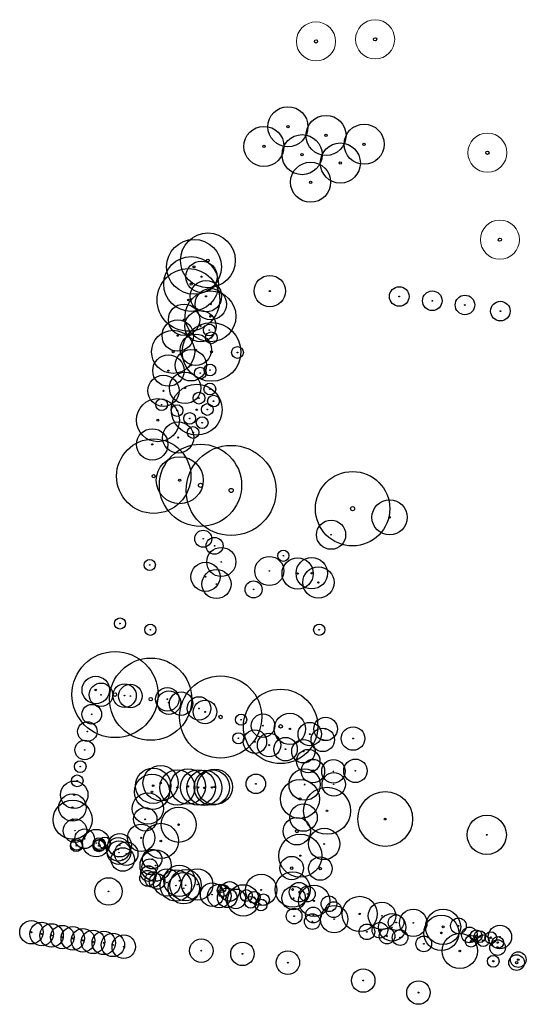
# Model space of a CAD drawing. Header units: metres. Extents: x 90594 to 181825, y 464363 to 930467.
# Tile 3 of 12: x 91216 to 91344, y 464889 to 465140. Entities that reach past the tile are written whole.
import ezdxf

# ---------------------------------------------------------------- set-up
doc = ezdxf.new("R2010")
doc.units = ezdxf.units.M
for name, color, linetype in [('00 bomen', 2, 'Continuous'), ('97.2 Huidige bomen', 1, 'Continuous'), ('97.2 Huidige bomen_to cut', 8, 'Continuous'), ('_g_bomen', 8, 'Continuous')]:
    doc.layers.add(name, color=color, linetype=linetype)
doc.styles.add('Simplex_0', font='simplex.shx')

# ---------------------------------------------------------------- blocks, each defined once
blk = doc.blocks.new('recente bomen')
at = {"layer": '00 bomen', "color": 0, "ltscale": 20}
for radius in [5.12, 0.291]:
    blk.add_circle((0, 0), radius, dxfattribs=at)
blk = doc.blocks.new('bomen')
at = {"layer": '00 bomen', "color": 0, "lineweight": 9, "ltscale": 0.2}
blk.add_circle((90971.25, 465182.2), 5, dxfattribs=at)
at = {"layer": '00 bomen', "color": 0}
blk.add_circle((90971.25, 465182.2), 0.421, dxfattribs=at)
blk = doc.blocks.new('*U83')
at = {"layer": '_g_bomen', "color": 0}
for radius in [1.43, 0.085]:
    blk.add_circle((0, 0), radius, dxfattribs=at)
at = {"layer": '_g_bomen', "style": 'Simplex_0'}
for tag, p in [('KAVELNUMMER', (0.44, -0.13)), ('BOOMNUMMER', (0.44, -1.13)), ('BOOMSOORT', (0.47, -2.12))]:
    blk.add_attdef(tag, p, '', height=0.75, dxfattribs=at)
blk = doc.blocks.new('*U86')
at = {"layer": '_g_bomen', "color": 0}
for radius in [2.17, 0.085]:
    blk.add_circle((0, 0), radius, dxfattribs=at)
at = {"layer": '_g_bomen', "style": 'Simplex_0'}
for tag, p in [('KAVELNUMMER', (0.44, -0.13)), ('BOOMNUMMER', (0.44, -1.13)), ('BOOMSOORT', (0.47, -2.12))]:
    blk.add_attdef(tag, p, '', height=0.75, dxfattribs=at)
blk = doc.blocks.new('*U84')
at = {"layer": '_g_bomen', "color": 0}
for radius in [3.72, 0.085]:
    blk.add_circle((0, 0), radius, dxfattribs=at)
at = {"layer": '_g_bomen', "style": 'Simplex_0'}
for tag, p in [('KAVELNUMMER', (0.44, -0.13)), ('BOOMNUMMER', (0.44, -1.13)), ('BOOMSOORT', (0.47, -2.12))]:
    blk.add_attdef(tag, p, '', height=0.75, dxfattribs=at)
blk = doc.blocks.new('*U46')
at = {"layer": '_g_bomen', "color": 0}
for radius in [3.5, 0.075]:
    blk.add_circle((0, 0), radius, dxfattribs=at)
at = {"layer": '_g_bomen', "style": 'Simplex_0'}
for tag, p in [('KAVELNUMMER', (0.44, -0.13)), ('BOOMNUMMER', (0.44, -1.13)), ('BOOMSOORT', (0.47, -2.12))]:
    blk.add_attdef(tag, p, '', height=0.75, dxfattribs=at)
blk = doc.blocks.new('*U85')
at = {"layer": '_g_bomen', "color": 0}
for radius in [4, 0.075]:
    blk.add_circle((0, 0), radius, dxfattribs=at)
at = {"layer": '_g_bomen', "style": 'Simplex_0'}
for tag, p in [('KAVELNUMMER', (0.44, -0.13)), ('BOOMNUMMER', (0.44, -1.13)), ('BOOMSOORT', (0.47, -2.12))]:
    blk.add_attdef(tag, p, '', height=0.75, dxfattribs=at)
blk = doc.blocks.new('*U78')
at = {"layer": '_g_bomen', "color": 0}
for radius in [3, 0.075]:
    blk.add_circle((0, 0), radius, dxfattribs=at)
at = {"layer": '_g_bomen', "style": 'Simplex_0'}
for tag, p in [('KAVELNUMMER', (0.44, -0.13)), ('BOOMNUMMER', (0.44, -1.13)), ('BOOMSOORT', (0.47, -2.12))]:
    blk.add_attdef(tag, p, '', height=0.75, dxfattribs=at)
blk = doc.blocks.new('*U21')
at = {"layer": '_g_bomen', "color": 0}
for radius in [4, 0.15]:
    blk.add_circle((0, 0), radius, dxfattribs=at)
at = {"layer": '_g_bomen', "style": 'Simplex_0'}
for tag, p in [('KAVELNUMMER', (0.44, -0.13)), ('BOOMNUMMER', (0.44, -1.13)), ('BOOMSOORT', (0.47, -2.12))]:
    blk.add_attdef(tag, p, '', height=0.75, dxfattribs=at)
blk = doc.blocks.new('*U79')
at = {"layer": '_g_bomen', "color": 0}
for radius in [1, 0.085]:
    blk.add_circle((0, 0), radius, dxfattribs=at)
at = {"layer": '_g_bomen', "style": 'Simplex_0'}
for tag, p in [('KAVELNUMMER', (0.44, -0.13)), ('BOOMNUMMER', (0.44, -1.13)), ('BOOMSOORT', (0.47, -2.12))]:
    blk.add_attdef(tag, p, '', height=0.75, dxfattribs=at)
blk = doc.blocks.new('*U77')
at = {"layer": '_g_bomen', "color": 0}
for radius in [2.5, 0.085]:
    blk.add_circle((0, 0), radius, dxfattribs=at)
at = {"layer": '_g_bomen', "style": 'Simplex_0'}
for tag, p in [('KAVELNUMMER', (0.44, -0.13)), ('BOOMNUMMER', (0.44, -1.13)), ('BOOMSOORT', (0.47, -2.12))]:
    blk.add_attdef(tag, p, '', height=0.75, dxfattribs=at)
blk = doc.blocks.new('*U76')
at = {"layer": '_g_bomen', "color": 0}
for radius in [1.5, 0.085]:
    blk.add_circle((0, 0), radius, dxfattribs=at)
at = {"layer": '_g_bomen', "style": 'Simplex_0'}
for tag, p in [('KAVELNUMMER', (0.44, -0.13)), ('BOOMNUMMER', (0.44, -1.13)), ('BOOMSOORT', (0.47, -2.12))]:
    blk.add_attdef(tag, p, '', height=0.75, dxfattribs=at)
blk = doc.blocks.new('*U25')
at = {"layer": '_g_bomen', "color": 0}
for radius in [3, 0.085]:
    blk.add_circle((0, 0), radius, dxfattribs=at)
at = {"layer": '_g_bomen', "style": 'Simplex_0'}
for tag, p in [('KAVELNUMMER', (0.44, -0.13)), ('BOOMNUMMER', (0.44, -1.13)), ('BOOMSOORT', (0.47, -2.12))]:
    blk.add_attdef(tag, p, '', height=0.75, dxfattribs=at)
blk = doc.blocks.new('*U81')
at = {"layer": '_g_bomen', "color": 0}
for radius in [4, 0.085]:
    blk.add_circle((0, 0), radius, dxfattribs=at)
at = {"layer": '_g_bomen', "style": 'Simplex_0'}
for tag, p in [('KAVELNUMMER', (0.44, -0.13)), ('BOOMNUMMER', (0.44, -1.13)), ('BOOMSOORT', (0.47, -2.12))]:
    blk.add_attdef(tag, p, '', height=0.75, dxfattribs=at)
blk = doc.blocks.new('*U82')
at = {"layer": '_g_bomen', "color": 0}
for radius in [3.5, 0.085]:
    blk.add_circle((0, 0), radius, dxfattribs=at)
at = {"layer": '_g_bomen', "style": 'Simplex_0'}
for tag, p in [('KAVELNUMMER', (0.44, -0.13)), ('BOOMNUMMER', (0.44, -1.13)), ('BOOMSOORT', (0.47, -2.12))]:
    blk.add_attdef(tag, p, '', height=0.75, dxfattribs=at)
blk = doc.blocks.new('*U80')
at = {"layer": '_g_bomen', "color": 0}
for radius in [2, 0.06]:
    blk.add_circle((0, 0), radius, dxfattribs=at)
at = {"layer": '_g_bomen', "style": 'Simplex_0'}
for tag, p in [('KAVELNUMMER', (0.44, -0.13)), ('BOOMNUMMER', (0.44, -1.13)), ('BOOMSOORT', (0.47, -2.12))]:
    blk.add_attdef(tag, p, '', height=0.75, dxfattribs=at)
blk = doc.blocks.new('*U51')
at = {"layer": '_g_bomen', "color": 0}
for radius in [4, 0.12]:
    blk.add_circle((0, 0), radius, dxfattribs=at)
at = {"layer": '_g_bomen', "style": 'Simplex_0'}
for tag, p in [('KAVELNUMMER', (0.44, -0.13)), ('BOOMNUMMER', (0.44, -1.13)), ('BOOMSOORT', (0.47, -2.12))]:
    blk.add_attdef(tag, p, '', height=0.75, dxfattribs=at)
blk = doc.blocks.new('*U59')
at = {"layer": '_g_bomen', "color": 0}
for radius in [3.5, 0.195]:
    blk.add_circle((0, 0), radius, dxfattribs=at)
at = {"layer": '_g_bomen', "style": 'Simplex_0'}
for tag, p in [('KAVELNUMMER', (0.44, -0.13)), ('BOOMNUMMER', (0.44, -1.13)), ('BOOMSOORT', (0.47, -2.12))]:
    blk.add_attdef(tag, p, '', height=0.75, dxfattribs=at)
blk = doc.blocks.new('*U61')
at = {"layer": '_g_bomen', "color": 0}
for radius in [5, 0.195]:
    blk.add_circle((0, 0), radius, dxfattribs=at)
at = {"layer": '_g_bomen', "style": 'Simplex_0'}
for tag, p in [('KAVELNUMMER', (0.44, -0.13)), ('BOOMNUMMER', (0.44, -1.13)), ('BOOMSOORT', (0.47, -2.12))]:
    blk.add_attdef(tag, p, '', height=0.75, dxfattribs=at)
blk = doc.blocks.new('*U62')
at = {"layer": '_g_bomen', "color": 0}
for radius in [4.5, 0.195]:
    blk.add_circle((0, 0), radius, dxfattribs=at)
at = {"layer": '_g_bomen', "style": 'Simplex_0'}
for tag, p in [('KAVELNUMMER', (0.44, -0.13)), ('BOOMNUMMER', (0.44, -1.13)), ('BOOMSOORT', (0.47, -2.12))]:
    blk.add_attdef(tag, p, '', height=0.75, dxfattribs=at)
blk = doc.blocks.new('*U63')
at = {"layer": '_g_bomen', "color": 0}
for radius in [3.5, 0.175]:
    blk.add_circle((0, 0), radius, dxfattribs=at)
at = {"layer": '_g_bomen', "style": 'Simplex_0'}
for tag, p in [('KAVELNUMMER', (0.44, -0.13)), ('BOOMNUMMER', (0.44, -1.13)), ('BOOMSOORT', (0.47, -2.12))]:
    blk.add_attdef(tag, p, '', height=0.75, dxfattribs=at)
blk = doc.blocks.new('*U45')
at = {"layer": '_g_bomen', "color": 0}
for radius in [3, 0.11]:
    blk.add_circle((0, 0), radius, dxfattribs=at)
at = {"layer": '_g_bomen', "style": 'Simplex_0'}
for tag, p in [('KAVELNUMMER', (0.44, -0.13)), ('BOOMNUMMER', (0.44, -1.13)), ('BOOMSOORT', (0.47, -2.12))]:
    blk.add_attdef(tag, p, '', height=0.75, dxfattribs=at)
blk = doc.blocks.new('*U64')
at = {"layer": '_g_bomen', "color": 0}
for radius in [4, 0.125]:
    blk.add_circle((0, 0), radius, dxfattribs=at)
at = {"layer": '_g_bomen', "style": 'Simplex_0'}
for tag, p in [('KAVELNUMMER', (0.44, -0.13)), ('BOOMNUMMER', (0.44, -1.13)), ('BOOMSOORT', (0.47, -2.12))]:
    blk.add_attdef(tag, p, '', height=0.75, dxfattribs=at)
blk = doc.blocks.new('*U40')
at = {"layer": '_g_bomen', "color": 0}
for radius in [10.5, 0.435]:
    blk.add_circle((0, 0), radius, dxfattribs=at)
at = {"layer": '_g_bomen', "style": 'Simplex_0'}
for tag, p in [('KAVELNUMMER', (0.44, -0.13)), ('BOOMNUMMER', (0.44, -1.13)), ('BOOMSOORT', (0.47, -2.12))]:
    blk.add_attdef(tag, p, '', height=0.75, dxfattribs=at)
blk = doc.blocks.new('*U58')
at = {"layer": '_g_bomen', "color": 0}
for radius in [11, 0.465]:
    blk.add_circle((0, 0), radius, dxfattribs=at)
at = {"layer": '_g_bomen', "style": 'Simplex_0'}
for tag, p in [('KAVELNUMMER', (0.44, -0.13)), ('BOOMNUMMER', (0.44, -1.13)), ('BOOMSOORT', (0.47, -2.12))]:
    blk.add_attdef(tag, p, '', height=0.75, dxfattribs=at)
blk = doc.blocks.new('*U60')
at = {"layer": '_g_bomen', "color": 0}
for radius in [5, 0.255]:
    blk.add_circle((0, 0), radius, dxfattribs=at)
at = {"layer": '_g_bomen', "style": 'Simplex_0'}
for tag, p in [('KAVELNUMMER', (0.44, -0.13)), ('BOOMNUMMER', (0.44, -1.13)), ('BOOMSOORT', (0.47, -2.12))]:
    blk.add_attdef(tag, p, '', height=0.75, dxfattribs=at)
blk = doc.blocks.new('*U24')
at = {"layer": '_g_bomen', "color": 0}
for radius in [4, 0.115]:
    blk.add_circle((0, 0), radius, dxfattribs=at)
at = {"layer": '_g_bomen', "style": 'Simplex_0'}
for tag, p in [('KAVELNUMMER', (0.44, -0.13)), ('BOOMNUMMER', (0.44, -1.13)), ('BOOMSOORT', (0.47, -2.12))]:
    blk.add_attdef(tag, p, '', height=0.75, dxfattribs=at)
blk = doc.blocks.new('*U72')
at = {"layer": '_g_bomen', "color": 0}
for radius in [3, 0.335]:
    blk.add_circle((0, 0), radius, dxfattribs=at)
at = {"layer": '_g_bomen', "style": 'Simplex_0'}
for tag, p in [('KAVELNUMMER', (0.44, -0.13)), ('BOOMNUMMER', (0.44, -1.13)), ('BOOMSOORT', (0.47, -2.12))]:
    blk.add_attdef(tag, p, '', height=0.75, dxfattribs=at)
blk = doc.blocks.new('*U73')
at = {"layer": '_g_bomen', "color": 0}
for radius in [6, 0.195]:
    blk.add_circle((0, 0), radius, dxfattribs=at)
at = {"layer": '_g_bomen', "style": 'Simplex_0'}
for tag, p in [('KAVELNUMMER', (0.44, -0.13)), ('BOOMNUMMER', (0.44, -1.13)), ('BOOMSOORT', (0.47, -2.12))]:
    blk.add_attdef(tag, p, '', height=0.75, dxfattribs=at)
blk = doc.blocks.new('*U74')
at = {"layer": '_g_bomen', "color": 0}
for radius in [3, 0.065]:
    blk.add_circle((0, 0), radius, dxfattribs=at)
at = {"layer": '_g_bomen', "style": 'Simplex_0'}
for tag, p in [('KAVELNUMMER', (0.44, -0.13)), ('BOOMNUMMER', (0.44, -1.13)), ('BOOMSOORT', (0.47, -2.12))]:
    blk.add_attdef(tag, p, '', height=0.75, dxfattribs=at)
blk = doc.blocks.new('*U75')
at = {"layer": '_g_bomen', "color": 0}
for radius in [3, 0.07]:
    blk.add_circle((0, 0), radius, dxfattribs=at)
at = {"layer": '_g_bomen', "style": 'Simplex_0'}
for tag, p in [('KAVELNUMMER', (0.44, -0.13)), ('BOOMNUMMER', (0.44, -1.13)), ('BOOMSOORT', (0.47, -2.12))]:
    blk.add_attdef(tag, p, '', height=0.75, dxfattribs=at)
blk = doc.blocks.new('*U68')
at = {"layer": '_g_bomen', "color": 0}
for radius in [4.5, 0.205]:
    blk.add_circle((0, 0), radius, dxfattribs=at)
at = {"layer": '_g_bomen', "style": 'Simplex_0'}
for tag, p in [('KAVELNUMMER', (0.44, -0.13)), ('BOOMNUMMER', (0.44, -1.13)), ('BOOMSOORT', (0.47, -2.12))]:
    blk.add_attdef(tag, p, '', height=0.75, dxfattribs=at)
blk = doc.blocks.new('*U69')
at = {"layer": '_g_bomen', "color": 0}
for radius in [4.5, 0.18]:
    blk.add_circle((0, 0), radius, dxfattribs=at)
at = {"layer": '_g_bomen', "style": 'Simplex_0'}
for tag, p in [('KAVELNUMMER', (0.44, -0.13)), ('BOOMNUMMER', (0.44, -1.13)), ('BOOMSOORT', (0.47, -2.12))]:
    blk.add_attdef(tag, p, '', height=0.75, dxfattribs=at)
blk = doc.blocks.new('*U70')
at = {"layer": '_g_bomen', "color": 0}
for radius in [4, 0.165]:
    blk.add_circle((0, 0), radius, dxfattribs=at)
at = {"layer": '_g_bomen', "style": 'Simplex_0'}
for tag, p in [('KAVELNUMMER', (0.44, -0.13)), ('BOOMNUMMER', (0.44, -1.13)), ('BOOMSOORT', (0.47, -2.12))]:
    blk.add_attdef(tag, p, '', height=0.75, dxfattribs=at)
blk = doc.blocks.new('*U71')
at = {"layer": '_g_bomen', "color": 0}
for radius in [2, 0.095]:
    blk.add_circle((0, 0), radius, dxfattribs=at)
at = {"layer": '_g_bomen', "style": 'Simplex_0'}
for tag, p in [('KAVELNUMMER', (0.44, -0.13)), ('BOOMNUMMER', (0.44, -1.13)), ('BOOMSOORT', (0.47, -2.12))]:
    blk.add_attdef(tag, p, '', height=0.75, dxfattribs=at)
blk = doc.blocks.new('*U50')
at = {"layer": '_g_bomen', "color": 0}
for radius in [2.5, 0.11]:
    blk.add_circle((0, 0), radius, dxfattribs=at)
at = {"layer": '_g_bomen', "style": 'Simplex_0'}
for tag, p in [('KAVELNUMMER', (0.44, -0.13)), ('BOOMNUMMER', (0.44, -1.13)), ('BOOMSOORT', (0.47, -2.12))]:
    blk.add_attdef(tag, p, '', height=0.75, dxfattribs=at)
blk = doc.blocks.new('*U66')
at = {"layer": '_g_bomen', "color": 0}
for radius in [1.5, 0.18]:
    blk.add_circle((0, 0), radius, dxfattribs=at)
at = {"layer": '_g_bomen', "style": 'Simplex_0'}
for tag, p in [('KAVELNUMMER', (0.44, -0.13)), ('BOOMNUMMER', (0.44, -1.13)), ('BOOMSOORT', (0.47, -2.12))]:
    blk.add_attdef(tag, p, '', height=0.75, dxfattribs=at)
blk = doc.blocks.new('*U67')
at = {"layer": '_g_bomen', "color": 0}
for radius in [2, 0.24]:
    blk.add_circle((0, 0), radius, dxfattribs=at)
at = {"layer": '_g_bomen', "style": 'Simplex_0'}
for tag, p in [('KAVELNUMMER', (0.44, -0.13)), ('BOOMNUMMER', (0.44, -1.13)), ('BOOMSOORT', (0.47, -2.12))]:
    blk.add_attdef(tag, p, '', height=0.75, dxfattribs=at)
blk = doc.blocks.new('*U53')
at = {"layer": '_g_bomen', "color": 0}
for radius in [2, 0.225]:
    blk.add_circle((0, 0), radius, dxfattribs=at)
at = {"layer": '_g_bomen', "style": 'Simplex_0'}
for tag, p in [('KAVELNUMMER', (0.44, -0.13)), ('BOOMNUMMER', (0.44, -1.13)), ('BOOMSOORT', (0.47, -2.12))]:
    blk.add_attdef(tag, p, '', height=0.75, dxfattribs=at)
blk = doc.blocks.new('*U54')
at = {"layer": '_g_bomen', "color": 0}
for radius in [2, 0.305]:
    blk.add_circle((0, 0), radius, dxfattribs=at)
at = {"layer": '_g_bomen', "style": 'Simplex_0'}
for tag, p in [('KAVELNUMMER', (0.44, -0.13)), ('BOOMNUMMER', (0.44, -1.13)), ('BOOMSOORT', (0.47, -2.12))]:
    blk.add_attdef(tag, p, '', height=0.75, dxfattribs=at)
blk = doc.blocks.new('*U26')
at = {"layer": '_g_bomen', "color": 0}
for radius in [3, 0.115]:
    blk.add_circle((0, 0), radius, dxfattribs=at)
at = {"layer": '_g_bomen', "style": 'Simplex_0'}
for tag, p in [('KAVELNUMMER', (0.44, -0.13)), ('BOOMNUMMER', (0.44, -1.13)), ('BOOMSOORT', (0.47, -2.12))]:
    blk.add_attdef(tag, p, '', height=0.75, dxfattribs=at)
blk = doc.blocks.new('*U57')
at = {"layer": '_g_bomen', "color": 0}
for radius in [3, 0.325]:
    blk.add_circle((0, 0), radius, dxfattribs=at)
at = {"layer": '_g_bomen', "style": 'Simplex_0'}
for tag, p in [('KAVELNUMMER', (0.44, -0.13)), ('BOOMNUMMER', (0.44, -1.13)), ('BOOMSOORT', (0.47, -2.12))]:
    blk.add_attdef(tag, p, '', height=0.75, dxfattribs=at)
blk = doc.blocks.new('*U47')
at = {"layer": '_g_bomen', "color": 0}
for radius in [2.5, 0.125]:
    blk.add_circle((0, 0), radius, dxfattribs=at)
at = {"layer": '_g_bomen', "style": 'Simplex_0'}
for tag, p in [('KAVELNUMMER', (0.44, -0.13)), ('BOOMNUMMER', (0.44, -1.13)), ('BOOMSOORT', (0.47, -2.12))]:
    blk.add_attdef(tag, p, '', height=0.75, dxfattribs=at)
blk = doc.blocks.new('*U48')
at = {"layer": '_g_bomen', "color": 0}
for radius in [4, 0.18]:
    blk.add_circle((0, 0), radius, dxfattribs=at)
at = {"layer": '_g_bomen', "style": 'Simplex_0'}
for tag, p in [('KAVELNUMMER', (0.44, -0.13)), ('BOOMNUMMER', (0.44, -1.13)), ('BOOMSOORT', (0.47, -2.12))]:
    blk.add_attdef(tag, p, '', height=0.75, dxfattribs=at)
blk = doc.blocks.new('*U49')
at = {"layer": '_g_bomen', "color": 0}
for radius in [9.5, 0.45]:
    blk.add_circle((0, 0), radius, dxfattribs=at)
at = {"layer": '_g_bomen', "style": 'Simplex_0'}
for tag, p in [('KAVELNUMMER', (0.44, -0.13)), ('BOOMNUMMER', (0.44, -1.13)), ('BOOMSOORT', (0.47, -2.12))]:
    blk.add_attdef(tag, p, '', height=0.75, dxfattribs=at)
blk = doc.blocks.new('*U41')
at = {"layer": '_g_bomen', "color": 0}
for radius in [2.5, 0.075]:
    blk.add_circle((0, 0), radius, dxfattribs=at)
at = {"layer": '_g_bomen', "style": 'Simplex_0'}
for tag, p in [('KAVELNUMMER', (0.44, -0.13)), ('BOOMNUMMER', (0.44, -1.13)), ('BOOMSOORT', (0.47, -2.12))]:
    blk.add_attdef(tag, p, '', height=0.75, dxfattribs=at)
blk = doc.blocks.new('*U17')
at = {"layer": '_g_bomen', "color": 0}
for radius in [5.5, 0.23]:
    blk.add_circle((0, 0), radius, dxfattribs=at)
at = {"layer": '_g_bomen', "style": 'Simplex_0'}
for tag, p in [('KAVELNUMMER', (0.44, -0.13)), ('BOOMNUMMER', (0.44, -1.13)), ('BOOMSOORT', (0.47, -2.12))]:
    blk.add_attdef(tag, p, '', height=0.75, dxfattribs=at)
blk = doc.blocks.new('*U22')
at = {"layer": '_g_bomen', "color": 0}
for radius in [7.5, 0.24]:
    blk.add_circle((0, 0), radius, dxfattribs=at)
at = {"layer": '_g_bomen', "style": 'Simplex_0'}
for tag, p in [('KAVELNUMMER', (0.44, -0.13)), ('BOOMNUMMER', (0.44, -1.13)), ('BOOMSOORT', (0.47, -2.12))]:
    blk.add_attdef(tag, p, '', height=0.75, dxfattribs=at)
blk = doc.blocks.new('*U23')
at = {"layer": '_g_bomen', "color": 0}
for radius in [6.5, 0.165]:
    blk.add_circle((0, 0), radius, dxfattribs=at)
at = {"layer": '_g_bomen', "style": 'Simplex_0'}
for tag, p in [('KAVELNUMMER', (0.44, -0.13)), ('BOOMNUMMER', (0.44, -1.13)), ('BOOMSOORT', (0.47, -2.12))]:
    blk.add_attdef(tag, p, '', height=0.75, dxfattribs=at)
blk = doc.blocks.new('*U18')
at = {"layer": '_g_bomen', "color": 0}
for radius in [6, 0.28]:
    blk.add_circle((0, 0), radius, dxfattribs=at)
at = {"layer": '_g_bomen', "style": 'Simplex_0'}
for tag, p in [('KAVELNUMMER', (0.44, -0.13)), ('BOOMNUMMER', (0.44, -1.13)), ('BOOMSOORT', (0.47, -2.12))]:
    blk.add_attdef(tag, p, '', height=0.75, dxfattribs=at)
blk = doc.blocks.new('*U19')
at = {"layer": '_g_bomen', "color": 0}
for radius in [8, 0.195]:
    blk.add_circle((0, 0), radius, dxfattribs=at)
at = {"layer": '_g_bomen', "style": 'Simplex_0'}
for tag, p in [('KAVELNUMMER', (0.44, -0.13)), ('BOOMNUMMER', (0.44, -1.13)), ('BOOMSOORT', (0.47, -2.12))]:
    blk.add_attdef(tag, p, '', height=0.75, dxfattribs=at)
blk = doc.blocks.new('*U20')
at = {"layer": '_g_bomen', "color": 0}
for radius in [6.5, 0.185]:
    blk.add_circle((0, 0), radius, dxfattribs=at)
at = {"layer": '_g_bomen', "style": 'Simplex_0'}
for tag, p in [('KAVELNUMMER', (0.44, -0.13)), ('BOOMNUMMER', (0.44, -1.13)), ('BOOMSOORT', (0.47, -2.12))]:
    blk.add_attdef(tag, p, '', height=0.75, dxfattribs=at)
blk = doc.blocks.new('*U290')
at = {"layer": '_g_bomen', "color": 0}
for radius in [5, 0.125]:
    blk.add_circle((0, 0), radius, dxfattribs=at)
at = {"layer": '_g_bomen', "style": 'Simplex_0'}
for tag, p in [('KAVELNUMMER', (0.44, -0.13)), ('BOOMNUMMER', (0.44, -1.13)), ('BOOMSOORT', (0.47, -2.12))]:
    blk.add_attdef(tag, p, '', height=0.75, dxfattribs=at)
blk = doc.blocks.new('*U291')
at = {"layer": '_g_bomen', "color": 0}
for radius in [4.5, 0.25]:
    blk.add_circle((0, 0), radius, dxfattribs=at)
at = {"layer": '_g_bomen', "style": 'Simplex_0'}
for tag, p in [('KAVELNUMMER', (0.44, -0.13)), ('BOOMNUMMER', (0.44, -1.13)), ('BOOMSOORT', (0.47, -2.12))]:
    blk.add_attdef(tag, p, '', height=0.75, dxfattribs=at)
blk = doc.blocks.new('*U292')
at = {"layer": '_g_bomen', "color": 0}
for radius in [7, 0.24]:
    blk.add_circle((0, 0), radius, dxfattribs=at)
at = {"layer": '_g_bomen', "style": 'Simplex_0'}
for tag, p in [('KAVELNUMMER', (0.44, -0.13)), ('BOOMNUMMER', (0.44, -1.13)), ('BOOMSOORT', (0.47, -2.12))]:
    blk.add_attdef(tag, p, '', height=0.75, dxfattribs=at)
blk = doc.blocks.new('*U293')
at = {"layer": '_g_bomen', "color": 0}
for radius in [4.5, 0.23]:
    blk.add_circle((0, 0), radius, dxfattribs=at)
at = {"layer": '_g_bomen', "style": 'Simplex_0'}
for tag, p in [('KAVELNUMMER', (0.44, -0.13)), ('BOOMNUMMER', (0.44, -1.13)), ('BOOMSOORT', (0.47, -2.12))]:
    blk.add_attdef(tag, p, '', height=0.75, dxfattribs=at)
blk = doc.blocks.new('*U294')
at = {"layer": '_g_bomen', "color": 0}
for radius in [5.5, 0.15]:
    blk.add_circle((0, 0), radius, dxfattribs=at)
at = {"layer": '_g_bomen', "style": 'Simplex_0'}
for tag, p in [('KAVELNUMMER', (0.44, -0.13)), ('BOOMNUMMER', (0.44, -1.13)), ('BOOMSOORT', (0.47, -2.12))]:
    blk.add_attdef(tag, p, '', height=0.75, dxfattribs=at)
blk = doc.blocks.new('*U295')
at = {"layer": '_g_bomen', "color": 0}
for radius in [3.5, 0.375]:
    blk.add_circle((0, 0), radius, dxfattribs=at)
at = {"layer": '_g_bomen', "style": 'Simplex_0'}
for tag, p in [('KAVELNUMMER', (0.44, -0.13)), ('BOOMNUMMER', (0.44, -1.13)), ('BOOMSOORT', (0.47, -2.12))]:
    blk.add_attdef(tag, p, '', height=0.75, dxfattribs=at)
blk = doc.blocks.new('*U296')
at = {"layer": '_g_bomen', "color": 0}
for radius in [4, 0.09]:
    blk.add_circle((0, 0), radius, dxfattribs=at)
at = {"layer": '_g_bomen', "style": 'Simplex_0'}
for tag, p in [('KAVELNUMMER', (0.44, -0.13)), ('BOOMNUMMER', (0.44, -1.13)), ('BOOMSOORT', (0.47, -2.12))]:
    blk.add_attdef(tag, p, '', height=0.75, dxfattribs=at)
blk = doc.blocks.new('*U297')
at = {"layer": '_g_bomen', "color": 0}
for radius in [3.5, 0.135]:
    blk.add_circle((0, 0), radius, dxfattribs=at)
at = {"layer": '_g_bomen', "style": 'Simplex_0'}
for tag, p in [('KAVELNUMMER', (0.44, -0.13)), ('BOOMNUMMER', (0.44, -1.13)), ('BOOMSOORT', (0.47, -2.12))]:
    blk.add_attdef(tag, p, '', height=0.75, dxfattribs=at)
blk = doc.blocks.new('*U42')
at = {"layer": '_g_bomen', "color": 0}
for radius in [4.5, 0.19]:
    blk.add_circle((0, 0), radius, dxfattribs=at)
at = {"layer": '_g_bomen', "style": 'Simplex_0'}
for tag, p in [('KAVELNUMMER', (0.44, -0.13)), ('BOOMNUMMER', (0.44, -1.13)), ('BOOMSOORT', (0.47, -2.12))]:
    blk.add_attdef(tag, p, '', height=0.75, dxfattribs=at)
blk = doc.blocks.new('*U280')
at = {"layer": '_g_bomen', "color": 0}
for radius in [9.5, 0.525]:
    blk.add_circle((0, 0), radius, dxfattribs=at)
at = {"layer": '_g_bomen', "style": 'Simplex_0'}
for tag, p in [('KAVELNUMMER', (0.44, -0.13)), ('BOOMNUMMER', (0.44, -1.13)), ('BOOMSOORT', (0.47, -2.12))]:
    blk.add_attdef(tag, p, '', height=0.75, dxfattribs=at)
blk = doc.blocks.new('*U275')
at = {"layer": '_g_bomen', "color": 0}
for radius in [4, 0.175]:
    blk.add_circle((0, 0), radius, dxfattribs=at)
at = {"layer": '_g_bomen', "style": 'Simplex_0'}
for tag, p in [('KAVELNUMMER', (0.44, -0.13)), ('BOOMNUMMER', (0.44, -1.13)), ('BOOMSOORT', (0.47, -2.12))]:
    blk.add_attdef(tag, p, '', height=0.75, dxfattribs=at)
blk = doc.blocks.new('*U281')
at = {"layer": '_g_bomen', "color": 0}
for radius in [11.5, 0.53]:
    blk.add_circle((0, 0), radius, dxfattribs=at)
at = {"layer": '_g_bomen', "style": 'Simplex_0'}
for tag, p in [('KAVELNUMMER', (0.44, -0.13)), ('BOOMNUMMER', (0.44, -1.13)), ('BOOMSOORT', (0.47, -2.12))]:
    blk.add_attdef(tag, p, '', height=0.75, dxfattribs=at)
blk = doc.blocks.new('*U282')
at = {"layer": '_g_bomen', "color": 0}
for radius in [10.5, 0.535]:
    blk.add_circle((0, 0), radius, dxfattribs=at)
at = {"layer": '_g_bomen', "style": 'Simplex_0'}
for tag, p in [('KAVELNUMMER', (0.44, -0.13)), ('BOOMNUMMER', (0.44, -1.13)), ('BOOMSOORT', (0.47, -2.12))]:
    blk.add_attdef(tag, p, '', height=0.75, dxfattribs=at)
blk = doc.blocks.new('*U283')
at = {"layer": '_g_bomen', "color": 0}
for radius in [9.5, 0.4]:
    blk.add_circle((0, 0), radius, dxfattribs=at)
at = {"layer": '_g_bomen', "style": 'Simplex_0'}
for tag, p in [('KAVELNUMMER', (0.44, -0.13)), ('BOOMNUMMER', (0.44, -1.13)), ('BOOMSOORT', (0.47, -2.12))]:
    blk.add_attdef(tag, p, '', height=0.75, dxfattribs=at)
blk = doc.blocks.new('*U284')
at = {"layer": '_g_bomen', "color": 0}
for radius in [7, 0.345]:
    blk.add_circle((0, 0), radius, dxfattribs=at)
at = {"layer": '_g_bomen', "style": 'Simplex_0'}
for tag, p in [('KAVELNUMMER', (0.44, -0.13)), ('BOOMNUMMER', (0.44, -1.13)), ('BOOMSOORT', (0.47, -2.12))]:
    blk.add_attdef(tag, p, '', height=0.75, dxfattribs=at)
blk = doc.blocks.new('*U274')
at = {"layer": '_g_bomen', "color": 0}
for radius in [7, 0.25]:
    blk.add_circle((0, 0), radius, dxfattribs=at)
at = {"layer": '_g_bomen', "style": 'Simplex_0'}
for tag, p in [('KAVELNUMMER', (0.44, -0.13)), ('BOOMNUMMER', (0.44, -1.13)), ('BOOMSOORT', (0.47, -2.12))]:
    blk.add_attdef(tag, p, '', height=0.75, dxfattribs=at)
blk = doc.blocks.new('*U276')
at = {"layer": '_g_bomen', "color": 0}
for radius in [2, 0.105]:
    blk.add_circle((0, 0), radius, dxfattribs=at)
at = {"layer": '_g_bomen', "style": 'Simplex_0'}
for tag, p in [('KAVELNUMMER', (0.44, -0.13)), ('BOOMNUMMER', (0.44, -1.13)), ('BOOMSOORT', (0.47, -2.12))]:
    blk.add_attdef(tag, p, '', height=0.75, dxfattribs=at)

msp = doc.modelspace()

# ---------------------------------------------------------------- linework, layer by layer
at = {"layer": '97.2 Huidige bomen'}
for centre, radius in [((91313.14, 465069.59), 2.5), ((91313.14, 465069.59), 0.102), ((91321.59, 465068.5), 2.5), ((91329.93, 465067.42), 2.5), ((91321.59, 465068.5), 0.102), ((91329.93, 465067.42), 0.102), ((91338.99, 465065.85), 2.5), ((91338.99, 465065.85), 0.102)]:
    msp.add_circle(centre, radius, dxfattribs=at)

# ---------------------------------------------------------------- block references
at = {"layer": '97.2 Huidige bomen', "ltscale": 5, "rotation": 0.07701555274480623}
for p in [(961.1, -168.81), (945.99, -169.34), (989.79, -197.76), (992.99, -219.97)]:
    msp.add_blockref('bomen', p, dxfattribs=at)
at = {"layer": '97.2 Huidige bomen'}
for name, p in [('recente bomen', (91284.68, 465112.92)), ('recente bomen', (91294.43, 465110.7)), ('recente bomen', (91278.55, 465107.91)), ('recente bomen', (91304.17, 465108.47)), ('recente bomen', (91288.32, 465105.8)), ('recente bomen', (91298.08, 465103.66)), ('recente bomen', (91290.48, 465098.77)), ('*U274', (91260.69, 465077.16)), ('*U274', (91259.95, 465072.77)), ('*U21', (91258.14, 465063.66)), ('*U21', (91256.53, 465059.59)), ('*U17', (91255.36, 465055.45)), ('*U21', (91254.15, 465050.65)), ('*U76', (91264.78, 465050.81)), ('*U21', (91252.88, 465045.5)), ('*U76', (91262.3, 465050.03)), ('*U76', (91264.74, 465045.95)), ('*U76', (91261.95, 465043.63)), ('*U17', (91251.46, 465038.01)), ('*U76', (91252.41, 465041.96)), ('*U76', (91256.37, 465040.46)), ('*U76', (91264.09, 465040.73)), ('*U76', (91265.68, 465042.87)), ('*U76', (91259.59, 465038.45)), ('*U21', (91256.64, 465033.57)), ('*U76', (91262.78, 465037.36)), ('*U21', (91250.02, 465031.83)), ('*U76', (91260.46, 465034.86)), ('*U283', (91250.39, 465023.71)), ('*U282', (91262.35, 465021.38)), ('*U281', (91270.19, 465020.06)), ('*U18', (91257.04, 465022.67)), ('*U84', (91295.72, 465008.75)), ('*U86', (91263.05, 465007.74)), ('*U83', (91249.38, 465001.03)), ('*U83', (91241.77, 464986.09)), ('*U83', (91249.53, 464984.49)), ('*U59', (91235.58, 464969.11)), ('*U25', (91236.93, 464967.89)), ('*U25', (91242.94, 464967.68)), ('*U25', (91244.43, 464967.57)), ('*U77', (91234.56, 464962.92)), ('*U77', (91233.45, 464958.5)), ('*U77', (91232.77, 464953.8)), ('*U76', (91231.62, 464949.55)), ('*U62', (91250.25, 464944.66)), ('*U62', (91252.15, 464945.34)), ('*U62', (91259.13, 464944.48)), ('*U62', (91266.02, 464944.37)), ('*U76', (91230.84, 464945.91)), ('*U62', (91249.95, 464943.11)), ('*U62', (91256.44, 464944.2)), ('*U62', (91261.7, 464944.23)), ('*U62', (91263.34, 464944.13)), ('*U62', (91265.26, 464944.23)), ('*U59', (91230.09, 464942.37)), ('*U59', (91229.61, 464939.09)), ('*U64', (91248.91, 464938.84)), ('*U61', (91229.67, 464936)), ('*U45', (91248.23, 464936.09)), ('*U62', (91256.76, 464934.71)), ('*U78', (91230.28, 464933.19)), ('*U63', (91247.19, 464931.36)), ('*U62', (91252.22, 464930.57)), ('*U77', (91232.73, 464931.12)), ('*U46', (91235.7, 464930.03)), ('*U76', (91236.4, 464929.86)), ('*U76', (91237.88, 464930.04)), ('*U78', (91241.33, 464928.41)), ('*U25', (91241.71, 464929.47)), ('*U76', (91230.6, 464929.34)), ('*U76', (91230.7, 464929.69)), ('*U76', (91236.35, 464929.31)), ('*U76', (91236.61, 464929.5)), ('*U78', (91241.52, 464927.57)), ('*U78', (91242.5, 464925.83)), ('*U78', (91243.37, 464927.32)), ('*U85', (91250.89, 464924.29)), ('*U41', (91250.01, 464925.92)), ('*U80', (91249.06, 464922.23)), ('*U80', (91249.36, 464923.96)), ('*U81', (91256.96, 464920.38)), ('*U80', (91248.82, 464921.02)), ('*U80', (91250.19, 464920.7)), ('*U82', (91253.8, 464919.97)), ('*U81', (91258.54, 464919.25)), ('*U81', (91261.54, 464919.44)), ('*U51', (91277.86, 464918.05)), ('*U79', (91267.81, 464918.38)), ('*U51', (91273.28, 464915.4)), ('*U276', (91295.19, 464914.51)), ('*U46', (91308.73, 464911.44)), ('*U26', (91219.14, 464907.26)), ('*U26', (91221.74, 464906.81)), ('*U26', (91224.28, 464906.44)), ('*U26', (91227.03, 464906.01)), ('*U26', (91229.71, 464905.68)), ('*U276', (91308.21, 464907.77)), ('*U276', (91328.28, 464908.89)), ('*U26', (91232.31, 464905.18)), ('*U26', (91234.89, 464904.79)), ('*U26', (91237.63, 464904.53)), ('*U26', (91239.95, 464904.02)), ('*U26', (91242.75, 464903.57)), ('*U66', (91331.5, 464904.96)), ('*U26', (91262.56, 464902.55)), ('*U26', (91273.06, 464901.74)), ('*U26', (91284.67, 464899.49)), ('*U26', (91303.94, 464894.93)), ('*U26', (91318.05, 464891.85))]:
    msp.add_blockref(name, p, dxfattribs=at)
at = {"layer": '97.2 Huidige bomen_to cut'}
for name, p in [('*U284', (91264.24, 465078.8)), ('*U21', (91262.6, 465074.63)), ('*U19', (91259.25, 465068.7)), ('*U21', (91280.07, 465070.98)), ('*U21', (91263.75, 465069.63)), ('*U20', (91264.9, 465064.51)), ('*U21', (91264.97, 465067.61)), ('*U21', (91262.33, 465062.01)), ('*U22', (91265.15, 465055.43)), ('*U76', (91264.6, 465061.01)), ('*U21', (91261.16, 465056)), ('*U76', (91265.11, 465059.04)), ('*U21', (91259.89, 465052.01)), ('*U76', (91271.8, 465055.29)), ('*U21', (91258.4, 465046.24)), ('*U23', (91261.39, 465040.68)), ('*U280', (91301.22, 465015.4)), ('*U42', (91310.67, 465013.2)), ('*U86', (91265.95, 465005.92)), ('*U84', (91267.66, 465001.8)), ('*U83', (91283.52, 465003.39)), ('*U84', (91263.64, 464998.01)), ('*U84', (91279.95, 464999.5)), ('*U275', (91287.18, 464998.84)), ('*U275', (91290.78, 464998.91)), ('*U84', (91266.43, 464996.16)), ('*U275', (91292.48, 464996.56)), ('*U86', (91275.92, 464994.8)), ('*U83', (91292.68, 464984.49)), ('*U58', (91240.51, 464967.94)), ('*U40', (91249.63, 464966.76)), ('*U40', (91267.49, 464962.22)), ('*U45', (91253.87, 464966.74)), ('*U49', (91282.82, 464959.81)), ('*U45', (91254.29, 464965.89)), ('*U45', (91257.39, 464965.64)), ('*U45', (91261.96, 464964.39)), ('*U45', (91263.51, 464963.51)), ('*U83', (91272.72, 464961.53)), ('*U45', (91278.32, 464960)), ('*U48', (91285.19, 464959.17)), ('*U45', (91294.32, 464959.18)), ('*U45', (91276.26, 464955.9)), ('*U45', (91290.27, 464957.84)), ('*U45', (91293.59, 464956.37)), ('*U45', (91301.34, 464956.71)), ('*U83', (91272.04, 464956.78)), ('*U45', (91279.89, 464955.05)), ('*U45', (91284.08, 464954)), ('*U45', (91288.66, 464953.47)), ('*U75', (91289.89, 464950.95)), ('*U72', (91291.08, 464948.39)), ('*U74', (91296.32, 464948.35)), ('*U74', (91301.94, 464948.47)), ('*U24', (91288.97, 464944.95)), ('*U47', (91276.5, 464945.15)), ('*U74', (91296.41, 464945.01)), ('*U60', (91287.77, 464941.28)), ('*U73', (91294.7, 464938.26)), ('*U292', (91309.56, 464936.17)), ('*U297', (91288.7, 464936.53)), ('*U295', (91286.98, 464933.04)), ('*U290', (91335.51, 464932.13)), ('*U296', (91293.96, 464929.79)), ('*U294', (91287.85, 464926.79)), ('*U57', (91285.65, 464923.63)), ('*U57', (91292.96, 464923.51)), ('*U80', (91251.27, 464920.24)), ('*U81', (91256.08, 464919.16)), ('*U81', (91258.07, 464918.49)), ('*U293', (91285.9, 464918.16)), ('*U46', (91238.84, 464917.68)), ('*U25', (91265.31, 464916.87)), ('*U25', (91267.16, 464916.52)), ('*U76', (91268.14, 464917.92)), ('*U77', (91269.8, 464917.67)), ('*U25', (91286.14, 464915.97)), ('*U50', (91287.53, 464917.49)), ('*U70', (91291.38, 464915.27)), ('*U71', (91289.66, 464917.02)), ('*U77', (91269.17, 464916.05)), ('*U77', (91271.36, 464915.77)), ('*U76', (91274.06, 464916.63)), ('*U76', (91275.17, 464914.89)), ('*U76', (91276.1, 464916.17)), ('*U76', (91278.45, 464915.55)), ('*U69', (91303.04, 464911.93)), ('*U76', (91277.81, 464914.19)), ('*U276', (91291.19, 464911.66)), ('*U46', (91296.52, 464910.61)), ('*U276', (91296.38, 464913.02)), ('*U276', (91286.28, 464911.38)), ('*U276', (91290.93, 464909.97)), ('*U46', (91311.32, 464908.51)), ('*U276', (91312.34, 464909.73)), ('*U46', (91316.73, 464909.65)), ('*U68', (91323.91, 464907.09)), ('*U291', (91324.34, 464908.62)), ('*U276', (91304.88, 464907.36)), ('*U26', (91338.87, 464906.05)), ('*U276', (91310.02, 464906.28)), ('*U276', (91313.36, 464905.89)), ('*U276', (91319.42, 464904.29)), ('*U68', (91328.62, 464902.46)), ('*U276', (91331.08, 464906.58)), ('*U66', (91332.82, 464906.36)), ('*U66', (91333.72, 464906.12)), ('*U66', (91334.6, 464905.12)), ('*U66', (91336.54, 464905.87)), ('*U66', (91338.32, 464904.63)), ('*U67', (91338.28, 464903.32)), ('*U66', (91337.16, 464899.84)), ('*U54', (91343.13, 464899.49)), ('*U53', (91343.56, 464900.26))]:
    msp.add_blockref(name, p, dxfattribs=at)

doc.saveas('drawing.dxf')
